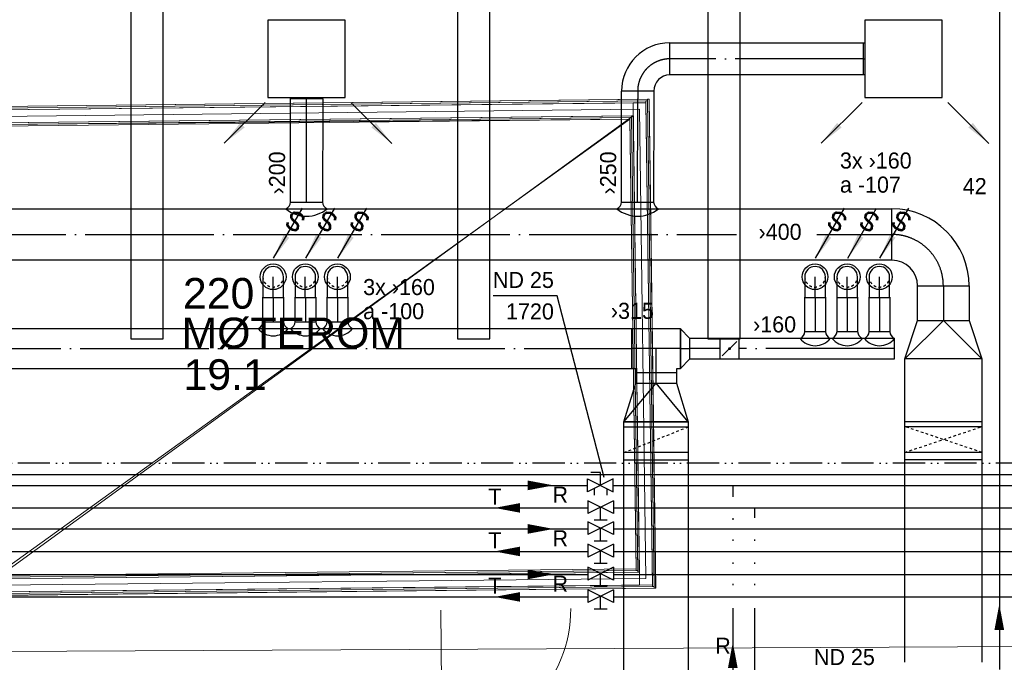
# Model space of a CAD drawing. Header units: millimetres. Extents: x 0 to 83478, y 0 to 53008.
# Tile 64 of 83: x 32069 to 39724, y 20720 to 25719. Entities that reach past the tile are written whole.
import ezdxf
from ezdxf.enums import TextEntityAlignment as Align

# ---------------------------------------------------------------- set-up
doc = ezdxf.new("R2010")
doc.units = ezdxf.units.MM
doc.header["$LTSCALE"] = 50
doc.header["$MEASUREMENT"] = 0
doc.header["$PDMODE"] = 1
for name, pattern in [('2V-CENT', [23, 20, -1.5, 0, -1.5]), ('V-GOMD', [0.8, 0.4, -0.4]), ('V-KU', [2, 1, 1]), ('V-KV', [2, 1, 1]), ('V-V', [2, 1, 1]), ('V-VV', [8, 5, -1, 0, -1, 0, -1])]:
    doc.linetypes.add(name, pattern=pattern)
doc.layers.get('0').update_dxf_attribs({"linetype": 'CONTINUOUS'})
for name, color, linetype in [('20602A200D001$0$832 Rominfo', 7, 'CONTINUOUS'), ('V060-', 3, 'CONTINUOUS'), ('V061-', 1, 'CONTINUOUS'), ('V070-', 3, 'CONTINUOUS'), ('V071-', 1, 'CONTINUOUS'), ('V080-', 3, 'CONTINUOUS'), ('V100-', 6, 'CONTINUOUS'), ('V101', 1, 'CONTINUOUS'), ('V101-', 1, 'CONTINUOUS'), ('V110', 1, 'CONTINUOUS'), ('V110-', 6, 'CONTINUOUS'), ('V111-', 1, 'CONTINUOUS')]:
    doc.layers.add(name, color=color, linetype=linetype)
for name, color, linetype, lineweight in [('20602A200D001$0$A-DOOR', 31, 'CONTINUOUS', 13), ('20602A200D001$0$A-GENM', 13, 'CONTINUOUS', 9), ('20602A200D001$0$A-WALL', 7, 'CONTINUOUS', 13)]:
    doc.layers.add(name, color=color, linetype=linetype, lineweight=lineweight)
doc.styles.add('20602A200D001$0$Arial', font='arial.ttf', dxfattribs={"height": 238.125})
doc.styles.add('FISO', font='fiso')
doc.styles.add('ISO', font='ISO')
doc.styles.add('SIMPLEX', font='SIMPLEX')

# ---------------------------------------------------------------- blocks, each defined once
blk = doc.blocks.new('KRBOJ90_N', base_point=(16242.5, 22615))
at = {"color": 0, "linetype": 'ByBlock'}
for p, q in [((16241.8, 22614.5), (16241.8, 22615.5)), ((16241.8, 22615.5), (16242, 22615.5)), ((16242, 22615.5), (16243, 22615.5)), ((16243, 22615.5), (16243, 22614.5)), ((16242, 22614.5), (16241.8, 22614.5)), ((16243, 22614.5), (16242, 22614.5))]:
    blk.add_line(p, q, dxfattribs=at)
at = {"color": 0, "linetype": 'V-GOMD'}
blk.add_line((16242, 22614.5), (16242, 22615.5), dxfattribs=at)
blk = doc.blocks.new('2RBOJ90_N', base_point=(16242.5, 22615))
blk.add_point((16241.8, 22615))
at = {"color": 0, "linetype": 'ByBlock'}
blk.add_blockref('KRBOJ90_N', (16242.5, 22615), dxfattribs=at)
at = {"style": 'ISO', "flags": 3}
blk.add_attdef('0', (16242.5, 22615), '', height=1, dxfattribs=at)
blk = doc.blocks.new('KRODIMF_600X400X300')
at = {"color": 0, "linetype": 'ByBlock'}
for p, q in [((-150, -300), (-150, 300)), ((-150, 300), (150, 200)), ((150, 200), (150, -200)), ((150, -200), (-150, -300))]:
    blk.add_line(p, q, dxfattribs=at)
at = {"color": 1, "linetype": 'Continuous'}
for p in [(-150, 300), (-150, -300)]:
    blk.add_line(p, (150, 0), dxfattribs=at)
blk = doc.blocks.new('2RODIMF_600X400X300')
for p in [(-150, 0), (150, 0)]:
    blk.add_point(p)
at = {"color": 0, "linetype": 'ByBlock'}
blk.add_blockref('KRODIMF_600X400X300', (0, 0), dxfattribs=at)
at = {"style": 'FISO', "flags": 3}
blk.add_attdef('0', (0, 0), '', height=1, dxfattribs=at)
blk = doc.blocks.new('CBOJ90_PB', base_point=(86107, 31352))
at = {"color": 0, "linetype": 'ByBlock'}
blk.add_arc((86106, 31353), 1, 270, 360, dxfattribs=at)
blk = doc.blocks.new('KBOJ90_PB', base_point=(86107, 31352))
at = {"color": 0, "linetype": 'ByBlock'}
for p, q in [((86106.5, 31353), (86107.5, 31353)), ((86106, 31352.5), (86106, 31351.5))]:
    blk.add_line(p, q, dxfattribs=at)
for radius in [1.5, 0.5]:
    blk.add_arc((86106, 31353), radius, 270, 360, dxfattribs=at)
blk = doc.blocks.new('3BOJ90_PB', base_point=(86107, 31352))
for p in [(86107, 31353), (86106, 31352)]:
    blk.add_point(p)
at = {"color": 1, "linetype": '2V-CENT'}
blk.add_blockref('CBOJ90_PB', (86107, 31352), dxfattribs=at)
at = {"color": 0, "linetype": 'ByBlock'}
blk.add_blockref('KBOJ90_PB', (86107, 31352), dxfattribs=at)
at = {"style": 'ISO', "flags": 3}
blk.add_attdef('0', (86107, 31352), '', height=1, dxfattribs=at)
blk = doc.blocks.new('TAK_P', base_point=(16247.5, 22586.5))
for p, q in [((16248, 22587), (16247, 22587)), ((16247, 22587), (16247, 22586)), ((16248, 22586), (16248, 22587)), ((16247, 22586), (16248, 22586))]:
    blk.add_line(p, q)
blk = doc.blocks.new('V420', base_point=(455, 404.5))
blk.add_line((455, 404.5), (464, 404.5))
blk.add_solid([(455, 404.5), (459, 405), (459, 404)])
blk = doc.blocks.new('V421', base_point=(455.5, 404.5))
at = {"rotation": 180}
blk.add_blockref('V420', (464.5, 404.5), dxfattribs=at)
blk = doc.blocks.new('C3A', base_point=(16246, 22590.5))
at = {"color": 0, "linetype": 'ByBlock'}
blk.add_line((16247, 22590.5), (16246, 22590.5), dxfattribs=at)
blk = doc.blocks.new('K3A', base_point=(16246, 22590.5))
at = {"color": 0, "linetype": 'ByBlock'}
for p, q in [((16246, 22591), (16247, 22591)), ((16247, 22591), (16247, 22590)), ((16247, 22590), (16246, 22590))]:
    blk.add_line(p, q, dxfattribs=at)
blk = doc.blocks.new('33A', base_point=(16246, 22590.5))
blk.add_point((16247, 22590.5))
at = {"color": 0, "linetype": 'ByBlock'}
blk.add_blockref('K3A', (16246, 22590.5), dxfattribs=at)
at = {"color": 1, "linetype": '2V-CENT'}
blk.add_blockref('C3A', (16246, 22590.5), dxfattribs=at)
at = {"style": 'SIMPLEX', "flags": 3}
blk.add_attdef('0', (16246, 22590.5), '', height=1, dxfattribs=at)
blk = doc.blocks.new('KRODIMF_500X315X300')
at = {"color": 0, "linetype": 'ByBlock'}
for p, q in [((-150, -250), (-150, 250)), ((-150, 250), (150, 157.5)), ((150, 157.5), (150, -157.5)), ((150, -157.5), (-150, -250))]:
    blk.add_line(p, q, dxfattribs=at)
at = {"color": 1, "linetype": 'Continuous'}
for p in [(-150, 250), (-150, -250)]:
    blk.add_line(p, (150, 0), dxfattribs=at)
blk = doc.blocks.new('2RODIMF_500X315X300')
for p in [(-150, 0), (150, 0)]:
    blk.add_point(p)
at = {"color": 0, "linetype": 'ByBlock'}
blk.add_blockref('KRODIMF_500X315X300', (0, 0), dxfattribs=at)
at = {"style": 'FISO', "flags": 3}
blk.add_attdef('0', (0, 0), '', height=1, dxfattribs=at)
blk = doc.blocks.new('CTK_P', base_point=(16236.144, 22620.378))
at = {"color": 0, "linetype": 'ByBlock'}
for p, q in [((16236.144, 22620.978), (16236.144, 22620.378)), ((16235.544, 22620.378), (16236.744, 22620.378))]:
    blk.add_line(p, q, dxfattribs=at)
blk = doc.blocks.new('KTK_P', base_point=(16236.144, 22620.378))
at = {"color": 0, "linetype": 'ByBlock'}
for p, q in [((16235.544, 22620.878), (16235.644, 22620.878)), ((16235.544, 22619.878), (16235.544, 22620.878)), ((16235.644, 22620.978), (16236.644, 22620.978)), ((16235.644, 22620.878), (16235.644, 22620.978)), ((16236.644, 22620.978), (16236.644, 22620.878)), ((16236.644, 22620.878), (16236.744, 22620.878)), ((16236.744, 22620.878), (16236.744, 22619.878)), ((16236.744, 22619.878), (16235.544, 22619.878))]:
    blk.add_line(p, q, dxfattribs=at)
blk = doc.blocks.new('3TK_P', base_point=(16236.144, 22620.378))
for p in [(16236.144, 22620.978), (16235.544, 22620.378), (16236.744, 22620.378)]:
    blk.add_point(p)
at = {"color": 1, "linetype": '2V-CENT'}
blk.add_blockref('CTK_P', (16236.144, 22620.378), dxfattribs=at)
at = {"color": 0, "linetype": 'ByBlock'}
blk.add_blockref('KTK_P', (16236.144, 22620.378), dxfattribs=at)
at = {"style": 'ISO', "flags": 3}
blk.add_attdef('0', (16236.144, 22620.378), '', height=1, dxfattribs=at)
blk = doc.blocks.new('CCDIMF_315X160X75', base_point=(3095.5, 30301.1))
at = {"color": 0, "linetype": 'ByBlock'}
blk.add_line((3058, 30301.1), (3133, 30301.1), dxfattribs=at)
blk = doc.blocks.new('KCDIMF_315X160X75', base_point=(3095.5, 30301.1))
at = {"color": 0, "linetype": 'ByBlock'}
for p, q in [((3058, 30143.6), (3058, 30458.6)), ((3058, 30458.6), (3133, 30381.1)), ((3133, 30381.1), (3133, 30221.1)), ((3133, 30221.1), (3058, 30143.6))]:
    blk.add_line(p, q, dxfattribs=at)
blk = doc.blocks.new('3CDIMF_315X160X75', base_point=(3095.5, 30301.1))
for p in [(3058, 30301.1), (3133, 30301.1)]:
    blk.add_point(p)
at = {"color": 0, "linetype": 'ByBlock'}
blk.add_blockref('KCDIMF_315X160X75', (3095.5, 30301.1), dxfattribs=at)
at = {"color": 1, "linetype": '2V-CENT'}
blk.add_blockref('CCDIMF_315X160X75', (3095.5, 30301.1), dxfattribs=at)
at = {"style": 'SIMPLEX', "flags": 3}
blk.add_attdef('0', (3095.5, 30301.1), '', height=1, dxfattribs=at)
blk = doc.blocks.new('K1A', base_point=(16237, 22591.5))
at = {"color": 0, "linetype": 'ByBlock'}
blk.add_line((16237, 22592), (16237, 22591), dxfattribs=at)
blk = doc.blocks.new('21A', base_point=(16237, 22591.5))
blk.add_point((16237, 22591.5))
at = {"color": 0, "linetype": 'ByBlock'}
blk.add_blockref('K1A', (16237, 22591.5), dxfattribs=at)
at = {"style": 'SIMPLEX', "flags": 3}
blk.add_attdef('0', (16237, 22591.5), '', height=1, dxfattribs=at)
blk = doc.blocks.new('CBOJ90_NB', base_point=(86107.402, 31352.24))
at = {"color": 0, "linetype": 'ByBlock'}
blk.add_line((86106.402, 31352.24), (86107.402, 31352.24), dxfattribs=at)
blk = doc.blocks.new('CIRC_P', base_point=(16254, 22587))
blk.add_circle((16254, 22587), 0.5)
blk = doc.blocks.new('V422', base_point=(16230, 22585))
blk.add_blockref('V420', (16230, 22585))
at = {"style": 'SIMPLEX'}
blk.add_text('s', height=4, rotation=90, dxfattribs=at).set_placement((16238, 22585), align=Align.CENTER)
blk = doc.blocks.new('KSP_P', base_point=(16239.5, 22597.5))
at = {"color": 0, "linetype": 'ByBlock'}
for p, q in [((16240, 22598), (16239, 22598)), ((16239, 22598), (16239, 22597)), ((16240, 22597), (16240, 22598)), ((16239, 22597), (16240, 22597))]:
    blk.add_line(p, q, dxfattribs=at)
blk = doc.blocks.new('2SP_P', base_point=(16239.5, 22597.5))
for p in [(16239, 22597.5), (16240, 22597.5)]:
    blk.add_point(p)
at = {"color": 0, "linetype": 'ByBlock'}
blk.add_blockref('KSP_P', (16239.5, 22597.5), dxfattribs=at)
at = {"style": 'SIMPLEX', "flags": 3}
blk.add_attdef('0', (16239.5, 22597.5), '', height=1, dxfattribs=at)
blk = doc.blocks.new('SPJALL', base_point=(16229, 22594))
at = {"color": 1}
blk.add_line((16228.625, 22593.625), (16229.375, 22594.375), dxfattribs=at)
at = {"color": 1, "const_width": 0.075}
blk.add_lwpolyline([(16229, 22594.0375, -1), (16229, 22593.9625, -1), (16229, 22594.0375, -1)], format="xyb", dxfattribs=at)
blk = doc.blocks.new('20602A200D001$0$IV04_48dB 81286 - IV04_48dB 2-290947-P02')
at = {"layer": '20602A200D001$0$A-WALL'}
blk.add_line((52501.8, 19099.8), (52452.3, 22750.4), dxfattribs=at)
blk = doc.blocks.new('20602A200D001$0$IV04_48dB 81286 - IV04_48dB-290940-P02')
at = {"layer": '20602A200D001$0$A-WALL'}
for p, q in [((52501.4, 22813.9), (52514.4, 22814.1)), ((52514.4, 22814.1), (52501.4, 22813.9)), ((52514.4, 22814.1), (52501.4, 22813.9)), ((52552.7, 19037.3), (52501.4, 22813.9)), ((52501.4, 22813.9), (52552.7, 19037.3)), ((52501.4, 22813.9), (52552.7, 19037.3)), ((52514.2, 22827.1), (52527.2, 22827.2)), ((52527.2, 22827.2), (52514.2, 22827.1)), ((52527.2, 22827.2), (52514.2, 22827.1)), ((52565.9, 19024.4), (52514.2, 22827.1)), ((52514.2, 22827.1), (52565.9, 19024.4)), ((52514.2, 22827.1), (52565.9, 19024.4)), ((52514.4, 22814.1), (52565.7, 19037.4)), ((52514.4, 22814.1), (52565.7, 19037.4)), ((52514.4, 22814.1), (52565.7, 19037.4)), ((52527.2, 22827.2), (52578.9, 19024.6)), ((52527.2, 22827.2), (52578.9, 19024.6)), ((52527.2, 22827.2), (52578.9, 19024.6)), ((52501.6, 22800.9), (52401.6, 22799.8)), ((52402.9, 22699.8), (52401.6, 22799.8)), ((52401.6, 22799.8), (52402.9, 22699.8)), ((52401.6, 22799.8), (52452.5, 19049.3)), ((52501.6, 22800.9), (52552.5, 19050.3)), ((52377.1, 22686.5), (52390.1, 22686.7)), ((52390.1, 22686.7), (52377.1, 22686.5)), ((52390.1, 22686.7), (52377.1, 22686.5)), ((52377.1, 22686.5), (52425, 19162)), ((52377.1, 22686.5), (52425, 19162)), ((52425, 19162), (52377.1, 22686.5)), ((52389.9, 22699.7), (52402.9, 22699.8)), ((52402.9, 22699.8), (52389.9, 22699.7)), ((52402.9, 22699.8), (52389.9, 22699.7)), ((52389.9, 22699.7), (52438.1, 19149.1)), ((52389.9, 22699.7), (52438.1, 19149.1)), ((52438.1, 19149.1), (52389.9, 22699.7)), ((52438, 19162.1), (52390.1, 22686.7)), ((52438, 19162.1), (52390.1, 22686.7)), ((52390.1, 22686.7), (52438, 19162.1)), ((52451.1, 19149.3), (52402.9, 22699.8)), ((52451.1, 19149.3), (52402.9, 22699.8)), ((52402.9, 22699.8), (52451.1, 19149.3)), ((52425, 19162), (52438, 19162.1)), ((52425, 19162), (52438, 19162.1)), ((52438, 19162.1), (52425, 19162)), ((52438.1, 19149.1), (52451.1, 19149.3)), ((52438.1, 19149.1), (52451.1, 19149.3)), ((52451.1, 19149.3), (52438.1, 19149.1)), ((52452.5, 19049.3), (52451.1, 19149.3)), ((52451.1, 19149.3), (52452.5, 19049.3)), ((52452.5, 19049.3), (52552.5, 19050.3)), ((52552.7, 19037.3), (52565.7, 19037.4)), ((52552.7, 19037.3), (52565.7, 19037.4)), ((52565.7, 19037.4), (52552.7, 19037.3)), ((52565.9, 19024.4), (52578.9, 19024.6)), ((52565.9, 19024.4), (52578.9, 19024.6)), ((52578.9, 19024.6), (52565.9, 19024.4))]:
    blk.add_line(p, q, dxfattribs=at)
blk = doc.blocks.new('20602A200D001$0$IV04_48dB 81286 - IV04_48dB 81286-290944-P02')
for name in ['20602A200D001$0$IV04_48dB 81286 - IV04_48dB-290940-P02', '20602A200D001$0$IV04_48dB 81286 - IV04_48dB 2-290947-P02']:
    blk.add_blockref(name, (0, 0))
blk = doc.blocks.new('20602A200D001$0$IV04_48dB 82559 - IV04_48dB 2-290956-P02')
at = {"layer": '20602A200D001$0$A-WALL'}
blk.add_line((42398.3, 22637.1), (52452.3, 22750.4), dxfattribs=at)
blk = doc.blocks.new('20602A200D001$0$IV04_48dB 82559 - IV04_48dB-290949-P02')
at = {"layer": '20602A200D001$0$A-WALL'}
for p, q in [((52514.2, 22827.1), (42334.3, 22712.4)), ((52514.2, 22827.1), (42334.3, 22712.4)), ((42334.3, 22712.4), (52514.2, 22827.1)), ((42334.5, 22699.4), (52514.4, 22814.1)), ((42334.5, 22699.4), (52514.4, 22814.1)), ((52514.4, 22814.1), (42334.5, 22699.4)), ((52501.4, 22813.9), (42347.5, 22699.5)), ((52501.4, 22813.9), (42347.5, 22699.5)), ((42347.5, 22699.5), (52501.4, 22813.9)), ((52501.4, 22813.9), (52501.6, 22800.9)), ((52501.6, 22800.9), (52501.4, 22813.9)), ((52501.6, 22800.9), (52501.4, 22813.9)), ((52514.2, 22827.1), (52514.4, 22814.1)), ((52514.4, 22814.1), (52514.2, 22827.1)), ((52514.4, 22814.1), (52514.2, 22827.1)), ((42347.7, 22686.5), (52501.6, 22800.9)), ((42347.7, 22686.5), (52501.6, 22800.9)), ((52501.6, 22800.9), (42347.7, 22686.5)), ((52401.6, 22799.8), (42447.6, 22687.6)), ((52401.6, 22799.8), (52402.9, 22699.8)), ((52402.9, 22699.8), (52401.6, 22799.8)), ((52402.9, 22699.8), (52401.6, 22799.8)), ((42449, 22587.7), (52402.9, 22699.8)), ((52389.9, 22699.7), (46893.8, 22637.7)), ((52389.9, 22699.7), (46893.8, 22637.7)), ((46893.8, 22637.7), (52389.9, 22699.7)), ((46893.9, 22624.7), (52390.1, 22686.7)), ((46893.9, 22624.7), (52390.1, 22686.7)), ((52390.1, 22686.7), (46893.9, 22624.7)), ((52377.1, 22686.5), (46906.9, 22624.9)), ((52377.1, 22686.5), (46906.9, 22624.9)), ((46906.9, 22624.9), (52377.1, 22686.5)), ((46907.1, 22611.9), (52377.3, 22673.5)), ((46907.1, 22611.9), (52377.3, 22673.5)), ((52377.3, 22673.5), (46907.1, 22611.9)), ((52377.1, 22686.5), (52377.3, 22673.5)), ((52377.3, 22673.5), (52377.1, 22686.5)), ((52377.3, 22673.5), (52377.1, 22686.5)), ((52389.9, 22699.7), (52390.1, 22686.7)), ((52390.1, 22686.7), (52389.9, 22699.7)), ((52390.1, 22686.7), (52389.9, 22699.7))]:
    blk.add_line(p, q, dxfattribs=at)
blk = doc.blocks.new('20602A200D001$0$IV04_48dB 82559 - IV04_48dB 82559-290953-P02')
for name in ['20602A200D001$0$IV04_48dB 82559 - IV04_48dB-290949-P02', '20602A200D001$0$IV04_48dB 82559 - IV04_48dB 2-290956-P02']:
    blk.add_blockref(name, (0, 0))
blk = doc.blocks.new('20602A200D001$0$IV04_40dB 86416 - IV04_40dB 2-291010-P02')
at = {"layer": '20602A200D001$0$A-WALL'}
blk.add_line((52501.8, 19099.8), (47446.6, 19047.1), dxfattribs=at)
blk = doc.blocks.new('20602A200D001$0$IV04_40dB 86416 - IV04_40dB-291003-P02')
at = {"layer": '20602A200D001$0$A-WALL'}
for p, q in [((52424.8, 19175), (47445.8, 19123.1)), ((52424.8, 19175), (47445.8, 19123.1)), ((47445.8, 19123.1), (52424.8, 19175)), ((52438, 19162.1), (47445.9, 19110.1)), ((52438, 19162.1), (47445.9, 19110.1)), ((47445.9, 19110.1), (52438, 19162.1)), ((47445.9, 19110.1), (52425, 19162)), ((47445.9, 19110.1), (52425, 19162)), ((52425, 19162), (47445.9, 19110.1)), ((52451.1, 19149.3), (47446.1, 19097.1)), ((47446.1, 19097.1), (52438.1, 19149.1)), ((47446.1, 19097.1), (52438.1, 19149.1)), ((52438.1, 19149.1), (47446.1, 19097.1)), ((52424.8, 19175), (52425, 19162)), ((52425, 19162), (52424.8, 19175)), ((52425, 19162), (52424.8, 19175)), ((52438.1, 19149.1), (52438, 19162.1)), ((52438.1, 19149.1), (52438, 19162.1)), ((52438, 19162.1), (52438.1, 19149.1)), ((52451.1, 19149.3), (52452.5, 19049.3)), ((52451.1, 19149.3), (52452.5, 19049.3)), ((52451.1, 19149.3), (52452.5, 19049.3)), ((47445.8, 19123.1), (47445.9, 19110.1)), ((47445.8, 19123.1), (47445.9, 19110.1)), ((47445.9, 19110.1), (47445.8, 19123.1)), ((47445.9, 19110.1), (47446.1, 19097.1)), ((47445.9, 19110.1), (47446.1, 19097.1)), ((47446.1, 19097.1), (47445.9, 19110.1)), ((47446.1, 19097.1), (47447.1, 18997.1)), ((47446.6, 19049.1), (47447.1, 18997.1)), ((47447.1, 18997.1), (47446.6, 19049.1)), ((52552.5, 19050.3), (47447.1, 18997.1)), ((52552.5, 19050.3), (47447.1, 18997.1)), ((47447.1, 18997.1), (52552.5, 19050.3)), ((47447.1, 18997.1), (52452.5, 19049.3)), ((47447.1, 18997.1), (47447.2, 18984.1)), ((47447.1, 18997.1), (47447.2, 18984.1)), ((47447.2, 18984.1), (47447.1, 18997.1)), ((52565.7, 19037.4), (47447.2, 18984.1)), ((52565.7, 19037.4), (47447.2, 18984.1)), ((47447.2, 18984.1), (52565.7, 19037.4)), ((47447.2, 18984.1), (52552.7, 19037.3)), ((47447.2, 18984.1), (52552.7, 19037.3)), ((52552.7, 19037.3), (47447.2, 18984.1)), ((47447.4, 18971.1), (52565.9, 19024.4)), ((47447.4, 18971.1), (52565.9, 19024.4)), ((52565.9, 19024.4), (47447.4, 18971.1)), ((52552.5, 19050.3), (52552.7, 19037.3)), ((52552.7, 19037.3), (52552.5, 19050.3)), ((52552.7, 19037.3), (52552.5, 19050.3)), ((52565.7, 19037.4), (52565.9, 19024.4)), ((52565.9, 19024.4), (52565.7, 19037.4)), ((52565.9, 19024.4), (52565.7, 19037.4)), ((47447.2, 18984.1), (47447.4, 18971.1)), ((47447.2, 18984.1), (47447.4, 18971.1)), ((47447.4, 18971.1), (47447.2, 18984.1))]:
    blk.add_line(p, q, dxfattribs=at)
blk = doc.blocks.new('20602A200D001$0$IV04_40dB 86416 - IV04_40dB 86416-291007-P02')
for name in ['20602A200D001$0$IV04_40dB 86416 - IV04_40dB-291003-P02', '20602A200D001$0$IV04_40dB 86416 - IV04_40dB 2-291010-P02']:
    blk.add_blockref(name, (0, 0))
blk = doc.blocks.new('20602A200D001$0$Teppe 514151 - Teppe-319814-P02')
at = {"layer": '20602A200D001$0$A-GENM'}
for p, q in [((42321.3, 22712.2), (52527.2, 22827.2)), ((52527.2, 22827.2), (52576.9, 19024.6)), ((52402.9, 22699.8), (46893.8, 22637.7)), ((47446.1, 19097.1), (52402.9, 22699.8)), ((52451.1, 19149.3), (52402.9, 22699.8)), ((47446.1, 19097.1), (52451.1, 19149.3)), ((47447.8, 18968.3), (52576.9, 19024.6)), ((30648.5, 18453.1), (56475.5, 18576.7))]:
    blk.add_line(p, q, dxfattribs=at)
blk = doc.blocks.new('20602A200D001$0$Teppe 514151 - Teppe 514151-319818-P02')
blk.add_blockref('20602A200D001$0$Teppe 514151 - Teppe-319814-P02', (0, 0))
blk = doc.blocks.new('20602A200D001$0$Teppe 515045 - Teppe-319860-P02')
at = {"layer": '20602A200D001$0$A-GENM'}
for p, q in [((52377.3, 22673.5), (46906.9, 22624.9)), ((52377.3, 22673.5), (46920.1, 22612)), ((47445.8, 19123.1), (52377.3, 22673.5)), ((52424.8, 19175), (52377.3, 22673.5)), ((46906.9, 22624.9), (46920.1, 22612)), ((46967.6, 19118), (46920.1, 22612)), ((47445.8, 19123.1), (46920.1, 22612)), ((47445.8, 19123), (52424.8, 19175)), ((47445.8, 19123.1), (52424.8, 19175)), ((46967.6, 19118), (47445.8, 19123.1)), ((47445.8, 19123.1), (47445.8, 19123)), ((47445.8, 19123), (47445.8, 19123))]:
    blk.add_line(p, q, dxfattribs=at)
blk = doc.blocks.new('20602A200D001$0$Teppe 515045 - Teppe 515045-319864-P02')
blk.add_blockref('20602A200D001$0$Teppe 515045 - Teppe-319860-P02', (0, 0))
blk = doc.blocks.new('20602A200D001$0$DOOR 17 - DOOR 17-400080-P02')
at = {"layer": '20602A200D001$0$A-DOOR'}
blk.add_line((50907, 18855.1), (50917.6, 17845.2), dxfattribs=at)
blk.add_arc((50907, 18855.1), 1010, 270.59751, 0.59751, dxfattribs=at)
blk = doc.blocks.new('20602A200D001')
at = {"layer": '20602A200D001$0$A-DOOR'}
blk.add_blockref('20602A200D001$0$DOOR 17 - DOOR 17-400080-P02', (0, 0), dxfattribs=at)
at = {"layer": '20602A200D001$0$A-GENM'}
for name in ['20602A200D001$0$Teppe 514151 - Teppe 514151-319818-P02', '20602A200D001$0$Teppe 515045 - Teppe 515045-319864-P02']:
    blk.add_blockref(name, (0, 0), dxfattribs=at)
at = {"layer": '20602A200D001$0$A-WALL'}
for name in ['20602A200D001$0$IV04_48dB 82559 - IV04_48dB 82559-290953-P02', '20602A200D001$0$IV04_48dB 81286 - IV04_48dB 81286-290944-P02', '20602A200D001$0$IV04_40dB 86416 - IV04_40dB 86416-291007-P02']:
    blk.add_blockref(name, (0, 0), dxfattribs=at)
at = {"layer": '20602A200D001$0$832 Rominfo', "linetype": 'Continuous', "style": '20602A200D001$0$Arial'}
for s, p in [('220', (48902.3, 21199)), ('MØTEROM', (48891.8, 20891)), ('19.1', (48907.1, 20567.2))]:
    blk.add_text(s, height=238.12, dxfattribs=at).set_placement(p)

msp = doc.modelspace()

# ---------------------------------------------------------------- linework, layer by layer
at = {"layer": 'V060-', "linetype": 'Continuous'}
for p, q in [((37124, 25538.82), (38630.61, 25538.82)), ((38630.61, 25288.82), (37124, 25288.82)), ((36749, 25103), (36749, 25163.82)), ((36999, 25163.82), (36999, 25103)), ((34174.16, 24300.14), (34175.32, 25103.82)), ((34425.32, 25103.82), (34424.16, 24300.14)), ((36748.17, 24300.14), (36749.33, 25103.82)), ((36999.33, 25103.82), (36998.17, 24300.14)), ((30160.52, 24248), (38850.38, 24248)), ((38850.38, 23848), (30160.52, 23848)), ((39050.38, 23380), (39050.38, 23648.58)), ((39450.38, 23648.58), (39450.38, 23380)), ((33960.57, 23369.49), (33960.57, 23559.73)), ((34120.57, 23559.73), (34120.57, 23369.49)), ((34210.57, 23369.49), (34210.57, 23559.73)), ((34370.57, 23559.73), (34370.57, 23369.49)), ((34460.57, 23369.49), (34460.57, 23559.73)), ((34620.57, 23559.73), (34620.57, 23369.49)), ((38173.69, 23292.7), (38173.69, 23559.73)), ((38333.69, 23559.73), (38333.69, 23292.7)), ((38423.69, 23292.7), (38423.69, 23559.73)), ((38583.69, 23559.73), (38583.69, 23292.7)), ((38673.69, 23292.7), (38673.69, 23559.73)), ((38833.69, 23559.73), (38833.69, 23292.7)), ((30240.38, 23317.5, 47250), (36828, 23317.5, 47250)), ((37513.25, 23240), (37281, 23240)), ((38870.57, 23240), (37663.25, 23240)), ((37281, 23080), (37513.25, 23080)), ((37663.25, 23080), (38870.57, 23080)), ((38950.55, 22594.14), (38950.55, 23080.03)), ((39550.55, 23080.03), (39550.55, 22594.14)), ((36828, 23002.5, 47250), (30240.38, 23002.5, 47250)), ((36860.43, 22891.88), (36860.43, 22971.21)), ((37175.43, 22971.21), (37175.43, 22891.88)), ((38950.38, 20720.48), (38950.38, 22353.33)), ((39550.38, 22353.33), (39550.38, 20720.48)), ((36767.23, 19914), (36767.23, 22351.87)), ((37267.23, 22351.87), (37267.23, 19914))]:
    msp.add_line(p, q, dxfattribs=at)
at = {"layer": 'V060-', "color": 1, "linetype": '2V-CENT'}
for p, q in [((38630.61, 25413.82), (37124, 25413.82)), ((36874, 25163.82), (36874, 25103)), ((34299.16, 24300.14), (34300.32, 25103.82)), ((36873.17, 24300.14), (36874.33, 25103.82)), ((31428.98, 24048), (37641.62, 24048)), ((38266.28, 24048), (38850.38, 24048)), ((39250.38, 23648.58), (39250.38, 23380)), ((34040.57, 23559.73), (34040.57, 23369.49)), ((34290.57, 23559.73), (34290.57, 23369.49)), ((34540.57, 23559.73), (34540.57, 23369.49)), ((38253.69, 23559.73), (38253.69, 23292.7)), ((38503.69, 23559.73), (38503.69, 23292.7)), ((38753.69, 23559.73), (38753.69, 23292.7)), ((30240.38, 23160, 47250), (36828, 23160, 47250)), ((37513.25, 23160), (37281, 23160)), ((38870.57, 23160), (37663.25, 23160)), ((37017.93, 22891.88), (37017.93, 22971.21))]:
    msp.add_line(p, q, dxfattribs=at)
at = {"layer": 'V060-'}
for p, q in [((34174.16, 24300.14), (34424.16, 24300.14)), ((36748.17, 24300.14), (36998.17, 24300.14)), ((33960.57, 23369.49), (34120.57, 23369.49)), ((34210.57, 23369.49), (34370.57, 23369.49)), ((34460.57, 23369.49), (34620.57, 23369.49)), ((38173.69, 23292.7), (38333.69, 23292.7)), ((38423.69, 23292.7), (38583.69, 23292.7)), ((38673.69, 23292.7), (38833.69, 23292.7)), ((36767.23, 22296.31), (37267.23, 22296.31)), ((38950.38, 22297.77), (39550.38, 22297.77))]:
    msp.add_line(p, q, dxfattribs=at)
at = {"layer": 'V060-', "linetype": 'ByBlock'}
for p, q in [((33959.89, 23719), (33959.89, 23559)), ((34119.89, 23559), (34119.89, 23719)), ((34209.89, 23719), (34209.89, 23559)), ((34369.89, 23559), (34369.89, 23719)), ((34459.89, 23719), (34459.89, 23559)), ((34619.89, 23559), (34619.89, 23719)), ((38173, 23719), (38173, 23559)), ((38333, 23559), (38333, 23719)), ((38423, 23719), (38423, 23559)), ((38583, 23559), (38583, 23719)), ((38673, 23719), (38673, 23559)), ((38833, 23559), (38833, 23719)), ((33959.89, 23559), (34119.89, 23559)), ((34209.89, 23559), (34369.89, 23559)), ((34459.89, 23559), (34619.89, 23559)), ((38173, 23559), (38333, 23559)), ((38423, 23559), (38583, 23559)), ((38673, 23559), (38833, 23559))]:
    msp.add_line(p, q, dxfattribs=at)
at = {"layer": 'V060-', "color": 1, "linetype": 'V-GOMD'}
for p, q in [((36767.23, 22351.87), (37267.23, 22551.87)), ((38950.38, 22353.33), (39550.38, 22553.33)), ((39550.38, 22353.33), (38950.38, 22553.33))]:
    msp.add_line(p, q, dxfattribs=at)
at = {"layer": 'V060-'}
for centre, radius, start, end in [((34114.36, 24302.74), 59.87, 292.518662, 357.510131), ((34483.97, 24302.74), 59.87, 182.489869, 247.481338), ((36688.36, 24302.74), 59.87, 292.518662, 357.510131), ((37057.98, 24302.74), 59.87, 182.489869, 247.481338), ((34299.16, 24449.1), 258.59, 231.243758, 308.756242), ((36873.17, 24449.1), 258.59, 231.243758, 308.756242), ((33900.77, 23372.09), 59.87, 292.518662, 357.510131), ((34180.38, 23372.09), 59.87, 182.489869, 247.481338), ((34150.77, 23372.09), 59.87, 292.518662, 357.510131), ((34430.38, 23372.09), 59.87, 182.489869, 247.481338), ((34400.77, 23372.09), 59.87, 292.518662, 357.510131), ((34680.38, 23372.09), 59.87, 182.489869, 247.481338), ((34040.57, 23408.29), 148.44, 218.054624, 321.945376), ((34290.57, 23408.29), 148.44, 218.054624, 321.945376), ((34540.57, 23408.29), 148.44, 218.054624, 321.945376), ((38113.88, 23295.3), 59.87, 292.518662, 357.510131), ((38393.5, 23295.3), 59.87, 182.489869, 247.481338), ((38363.88, 23295.3), 59.87, 292.518662, 357.510131), ((38643.5, 23295.3), 59.87, 182.489869, 247.481338), ((38613.88, 23295.3), 59.87, 292.518662, 357.510131), ((38893.5, 23295.3), 59.87, 182.489869, 247.481338), ((38253.69, 23331.5), 148.44, 218.054624, 321.945376), ((38503.69, 23331.5), 148.44, 218.054624, 321.945376), ((38753.69, 23331.5), 148.44, 218.054624, 321.945376)]:
    msp.add_arc(centre, radius, start, end, dxfattribs=at)
at = {"layer": 'V060-', "linetype": 'ByBlock'}
for centre in [(34039.89, 23719), (34289.89, 23719), (34539.89, 23719), (38253, 23719), (38503, 23719), (38753, 23719)]:
    msp.add_arc(centre, 80, 359.99993, 539.99993, dxfattribs=at)
at = {"layer": 'V060-', "linetype": 'V-GOMD'}
for centre in [(34039.89, 23719), (34289.89, 23719), (34539.89, 23719), (38253, 23719), (38503, 23719), (38753, 23719)]:
    msp.add_arc(centre, 80, 179.99993, 359.99993, dxfattribs=at)
at = {"layer": 'V080-', "linetype": 'V-VV'}
msp.add_line((41509.31, 22270.43), (13502.8, 22270.43), dxfattribs=at)
at = {"layer": 'V080-', "linetype": 'V-KV'}
msp.add_line((41611.72, 22178.27), (13408.69, 22178.27), dxfattribs=at)
at = {"layer": 'V100-', "color": 1}
for p, q in [((36484.65, 22046.6), (36484.65, 22146.6)), ((36684.65, 22146.6), (36484.65, 22046.6)), ((36484.65, 22146.6), (36684.65, 22046.6)), ((36584.65, 22196.6), (36509.65, 22196.6)), ((36584.65, 22096.6), (36584.65, 22196.6)), ((36684.65, 22046.6), (36684.65, 22146.6)), ((36534.65, 22071.6), (36534.65, 22021.6)), ((36634.65, 22071.6), (36634.65, 22021.6)), ((36685.71, 21877.3), (36485.71, 21977.3)), ((36685.71, 21977.3), (36485.71, 21877.3)), ((36485.71, 21977.3), (36485.71, 21877.3)), ((36685.71, 21977.3), (36685.71, 21877.3)), ((36585.71, 21827.3), (36585.71, 21927.3)), ((36635.71, 21827.3), (36535.71, 21827.3)), ((36685.71, 21713.65), (36485.71, 21813.65)), ((36685.71, 21813.65), (36485.71, 21713.65)), ((36485.71, 21813.65), (36485.71, 21713.65)), ((36585.71, 21663.65), (36585.71, 21763.65)), ((36685.71, 21813.65), (36685.71, 21713.65)), ((36635.71, 21663.65), (36535.71, 21663.65)), ((36685.71, 21538.65), (36485.71, 21638.65)), ((36685.71, 21638.65), (36485.71, 21538.65)), ((36485.71, 21638.65), (36485.71, 21538.65)), ((36585.71, 21488.65), (36585.71, 21588.65)), ((36685.71, 21638.65), (36685.71, 21538.65)), ((36635.71, 21488.65), (36535.71, 21488.65))]:
    msp.add_line(p, q, dxfattribs=at)
at = {"layer": 'V100-', "linetype": 'V-V'}
for p, q in [((10456.08, 22096.6), (36484.65, 22096.6)), ((36684.65, 22096.6), (41743.86, 22096.6)), ((37613.43, 22096.3), (37613.43, 22008.8)), ((10281.08, 21921.6), (36484.65, 21921.6)), ((36684.65, 21921.6), (41868.86, 21921.6)), ((37782.73, 21921.3), (37782.73, 21845.14)), ((37613.43, 21840.87), (37613.43, 21829.71)), ((14395.41, 21757.95), (36484.65, 21757.95)), ((36684.65, 21757.95), (41997.57, 21757.95)), ((37613.43, 21675.75), (37613.43, 21664.58)), ((37782.73, 21675.75), (37782.73, 21664.58)), ((14564.71, 21582.95), (36484.65, 21582.95)), ((36684.65, 21582.95), (42122.57, 21582.95)), ((37613.43, 21497.34), (37613.43, 21486.18)), ((37782.73, 21497.34), (37782.73, 21486.18)), ((37613.43, 21331.25), (37613.43, 21320.08)), ((37782.73, 21331.25), (37782.73, 21320.08)), ((37613.43, 21141.74), (37613.43, 17623.4)), ((37782.73, 21141.74), (37782.73, 17624.46))]:
    msp.add_line(p, q, dxfattribs=at)
at = {"layer": 'V100-'}
for points in [[(36219.93, 22096.6, 0, 75, 0), (36019.93, 22096.6, 75, 75, 0)], [(35760.15, 21921.5, 0, 75, 0), (35960.15, 21921.5, 75, 75, 0)], [(36219.93, 21757.95, 0, 75, 0), (36019.93, 21757.95, 75, 75, 0)], [(35760.15, 21582.85, 0, 75, 0), (35960.15, 21582.85, 75, 75, 0)], [(37613.43, 20877.03, 0, 75, 0), (37613.43, 20677.03, 75, 75, 0)]]:
    msp.add_lwpolyline(points, format="xyseb", dxfattribs=at)
at = {"layer": 'V101-'}
for p, q in [((36247.27, 23571.96), (35751.03, 23571.96)), ((36613.23, 22156.73), (36247.27, 23571.96))]:
    msp.add_line(p, q, dxfattribs=at)
at = {"layer": 'V110'}
for points in [[(32934.43, 26837.5), (32934.43, 23237.5), (33184.43, 23237.5), (33184.43, 26837.5)], [(35474.05, 26837.5), (35474.05, 23237.5), (35724.05, 23237.5), (35724.05, 26837.5)], [(37419.51, 26837.5), (37419.51, 23237.5), (37669.51, 23237.5), (37669.51, 26837.5)]]:
    msp.add_lwpolyline(points, close=True, dxfattribs=at)
at = {"layer": 'V110-', "linetype": 'V-KU'}
msp.add_line((39687.36, 26804.15), (39687.36, 20663.37), dxfattribs=at)
at = {"layer": 'V110-', "color": 1}
for p, q in [((36685.71, 21359.94), (36485.71, 21459.94)), ((36685.71, 21459.94), (36485.71, 21359.94)), ((36485.71, 21459.94), (36485.71, 21359.94)), ((36685.71, 21459.94), (36685.71, 21359.94)), ((36585.71, 21309.94), (36585.71, 21409.94)), ((36685.71, 21184.94), (36485.71, 21284.94)), ((36685.71, 21284.94), (36485.71, 21184.94)), ((36485.71, 21284.94), (36485.71, 21184.94)), ((36635.71, 21309.94), (36535.71, 21309.94)), ((36685.71, 21284.94), (36685.71, 21184.94)), ((36585.71, 21134.94), (36585.71, 21234.94)), ((36635.71, 21134.94), (36535.71, 21134.94))]:
    msp.add_line(p, q, dxfattribs=at)
at = {"layer": 'V110-', "linetype": 'V-V'}
for p, q in [((14746.42, 21404.24), (36484.65, 21404.24)), ((36684.65, 21404.24), (42236.22, 21404.24)), ((14915.72, 21229.24), (36484.65, 21229.24)), ((36684.65, 21229.24), (42361.22, 21229.24))]:
    msp.add_line(p, q, dxfattribs=at)
at = {"layer": 'V110-'}
for points in [[(36219.93, 21404.24, 0, 75, 0), (36019.93, 21404.24, 75, 75, 0)], [(35760.15, 21229.14, 0, 75, 0), (35960.15, 21229.14, 75, 75, 0)], [(39685.33, 21172.8, 0, 75, 0), (39685.33, 20972.8, 75, 75, 0)]]:
    msp.add_lwpolyline(points, format="xyseb", dxfattribs=at)

# ---------------------------------------------------------------- block references
at = {"layer": 'V060-'}
msp.add_blockref('20602A200D001', (-15563.7, 2272.18), dxfattribs=at)
at = {"layer": 'V060-', "linetype": 'Continuous'}
for name, p, xscale, yscale, zscale, rotation in [('3BOJ90_PB', (36874, 25413.82), 250, 250, 250, 180), ('3BOJ90_PB', (39250.38, 24048), 400, 400, 400, 90), ('3TK_P', (37017, 23160), 315, 315, 315, 180), ('2SP_P', (37588.25, 23160), 150, 160, 150, 180), ('21A', (38871, 23160), -160, 160, 160, 180), ('2RBOJ90_N', (37017.23, 22451.87), 200, 500, 200, 270), ('2RBOJ90_N', (39250.38, 22453.33), 200, 600, 200, 270)]:
    msp.add_blockref(name, p, dxfattribs=dict(at, xscale=xscale, yscale=yscale, zscale=zscale, rotation=rotation))
at = {"layer": 'V060-', "color": 1, "linetype": '2V-CENT', "xscale": 160, "yscale": 160, "zscale": 160, "rotation": 90}
for p in [(34039.89, 23719), (34289.89, 23719), (34539.89, 23719), (38253, 23719), (38503, 23719), (38753, 23719)]:
    msp.add_blockref('CBOJ90_NB', p, dxfattribs=at)
at = {"layer": 'V060-', "linetype": 'Continuous', "rotation": 90}
for name, p in [('2RODIMF_600X400X300', (39250.55, 23230.03)), ('2RODIMF_500X315X300', (37017.23, 22741.87))]:
    msp.add_blockref(name, p, dxfattribs=at)
at = {"layer": 'V060-', "linetype": 'Continuous', "xscale": -1, "rotation": 180}
msp.add_blockref('3CDIMF_315X160X75', (37243, 23160), dxfattribs=at)
at = {"layer": 'V060-', "xscale": 150, "yscale": 150, "zscale": 150, "rotation": 180}
msp.add_blockref('SPJALL', (37588.25, 23160), dxfattribs=at)
at = {"layer": 'V070-'}
for name, p, xscale, yscale, zscale, rotation in [('TAK_P', (34299.74, 25413.82), 600, 600, 600, 180), ('TAK_P', (38940.61, 25413.82), 600, 600, 600, 180), ('V421', (33978.18, 25075.06), 50, 50, 50, 225), ('V421', (34644.15, 25074.89), 50, 50, 50, 315), ('V421', (38619.05, 25075.06), 50, 50, 50, 225), ('V421', (39285.01, 25074.89), 50, 50, 50, 315), ('V422', (34043.73, 23862.44), 50, 50, 50, 59.99999999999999), ('V422', (34293.73, 23862.44), 50, 50, 50, 59.99999999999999), ('V422', (34543.73, 23862.44), 50, 50, 50, 59.99999999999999), ('V422', (38256.84, 23862.44), 50, 50, 50, 59.99999999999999), ('V422', (38506.84, 23862.44), 50, 50, 50, 59.99999999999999), ('V422', (38756.84, 23862.44), 50, 50, 50, 59.99999999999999)]:
    msp.add_blockref(name, p, dxfattribs=dict(at, xscale=xscale, yscale=yscale, zscale=zscale, rotation=rotation))
at = {"layer": 'V070-', "linetype": 'Continuous', "xscale": 10, "yscale": 250, "zscale": 10}
for p, rotation in [((38640.61, 25413.82), 180), ((34299.74, 25113.82), 270)]:
    msp.add_blockref('33A', p, dxfattribs=dict(at, rotation=rotation))
at = {"layer": 'V070-', "xscale": 200, "yscale": 200, "zscale": 200}
for p in [(34039.89, 23719), (34289.89, 23719), (34539.89, 23719), (38253, 23719), (38503, 23719), (38753, 23719)]:
    msp.add_blockref('CIRC_P', p, dxfattribs=at)

# ---------------------------------------------------------------- texts
at = {"layer": 'V061-', "color": 1, "style": 'FISO'}
for s, p in [('›200', (34132.5, 24359.52)), ('›250', (36706.51, 24359.52))]:
    msp.add_text(s, height=125, rotation=90, dxfattribs=at).set_placement(p)
for s, p in [('›400', (37813.79, 24006.27)), ('›315', (36665.59, 23391.57)), ('›160', (37771.06, 23286.34))]:
    msp.add_text(s, height=125, dxfattribs=at).set_placement(p)
at = {"layer": 'V071-', "color": 1, "style": 'FISO'}
for s, p in [('3x ›160', (38446.52, 24560.65)), ('a -107', (38446.52, 24373.15)), ('3x ›160', (34739.69, 23576.52)), ('a -100', (34739.69, 23389.02))]:
    msp.add_text(s, height=125, dxfattribs=at).set_placement(p)
at = {"layer": 'V101', "color": 1, "style": 'FISO'}
for s, p in [('T', (35712.41, 21946.28)), ('R', (36211.93, 21961.34)), ('R', (36211.93, 21622.68)), ('T', (35712.41, 21607.63)), ('R', (37476.98, 20786.66))]:
    msp.add_text(s, height=125, dxfattribs=at).set_placement(p)
at = {"layer": 'V101-', "style": 'FISO'}
for s, p in [('ND 25', (36222.27, 23631.96)), ('1720', (36222.27, 23386.96))]:
    msp.add_text(s, height=125, dxfattribs=at).set_placement(p, align=Align.RIGHT)
at = {"layer": 'V111-', "color": 1, "style": 'FISO'}
msp.add_text('42', height=125, dxfattribs=at).set_placement((39587.4, 24361.47), align=Align.RIGHT)
for s, p in [('T', (35712.41, 21253.92)), ('R', (36211.93, 21268.97))]:
    msp.add_text(s, height=125, dxfattribs=at).set_placement(p)
at = {"layer": 'V111-', "style": 'FISO'}
msp.add_text('ND 25', height=125, dxfattribs=at).set_placement((38717.69, 20699.2), align=Align.RIGHT)

doc.saveas('drawing.dxf')
